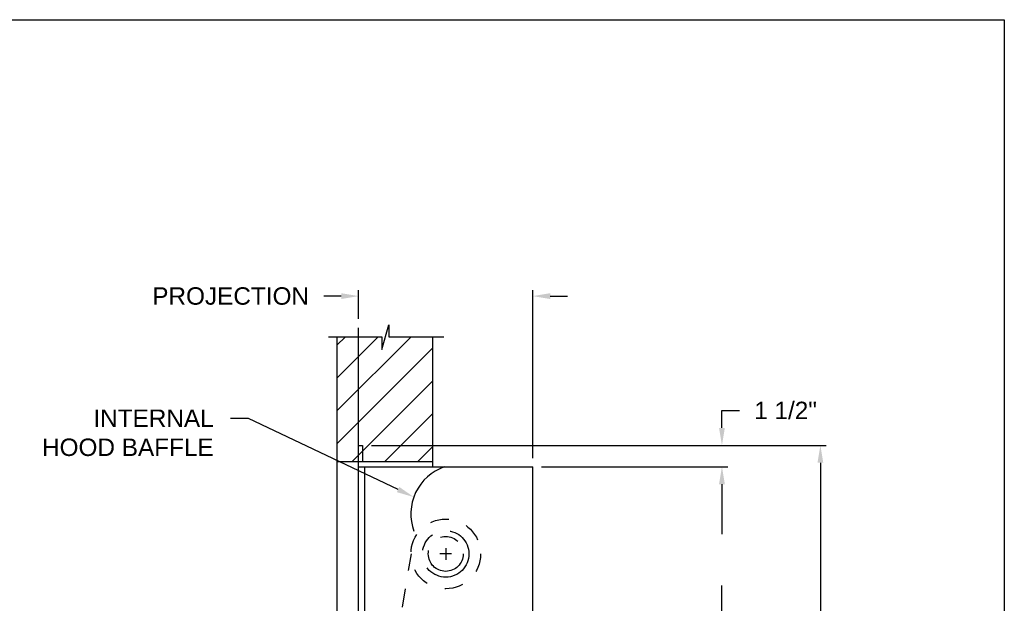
# Model space of a CAD drawing. Header units: inches. Extents: x 169.6 to 213.7, y 195.1 to 247.7.
# Tile 42 of 48: x 208.4 to 213.7, y 224.4 to 227.5. Entities that reach past the tile are written whole.
import ezdxf
from ezdxf import colors
from ezdxf.entities.mleader import LeaderData, LeaderLine
from ezdxf.math import Vec2, Vec3

# ---------------------------------------------------------------- set-up
doc = ezdxf.new("R2010")
doc.units = ezdxf.units.IN
doc.header["$LTSCALE"] = 0.25
doc.header["$MEASUREMENT"] = 0
doc.linetypes.add('CENTER', pattern=[2, 1.25, -0.25, 0.25, -0.25])
doc.linetypes.add('HIDDEN', pattern=[0.375, 0.25, -0.125])
doc.layers.add('ANNOTATIONS', color=1, linetype='Continuous')
doc.layers.add('CHAIN HOIST RH', color=7, linetype='Continuous')
doc.styles.add('ARIAL', font='arial.ttf', dxfattribs={"height": 0.09375})
doc.dimstyles.new('STANDARD$0', dxfattribs={"dimtxt": 0.09375, "dimasz": 0.09375, "dimexe": 0.03125, "dimexo": 0.046875, "dimgap": 0.09, "dimtad": 0, "dimtih": 1, "dimtoh": 1, "dimdec": 4, "dimzin": 0, "dimdsep": 46, "dimtxsty": 'ARIAL', "dimcen": 0.09, "dimadec": 0, "dimazin": 0, "dimtfac": 1, "dimtdec": 4, "dimtofl": 0, "dimtmove": 0, "dimatfit": 1, "dimfxl": 1, "dimtolj": 1, "dimtzin": 0, "dimarcsym": 0})

# ---------------------------------------------------------------- blocks, each defined once
blk = doc.blocks.new('*D31')
at = {"layer": 'ANNOTATIONS', "color": 0, "lineweight": -2, "transparency": 16777216}
for p, q in [((212.2021, 225.2974), (212.2021, 225.3911)), ((212.2021, 225.3911), (212.2959, 225.3911)), ((211.231, 225.2036), (212.2334, 225.2036)), ((211.231, 225.0886), (212.2334, 225.0886)), ((212.2021, 224.9948), (212.2021, 224.9011))]:
    blk.add_line(p, q, dxfattribs=at)
at = {"layer": 'ANNOTATIONS', "color": 0, "transparency": 16777216}
for points in [[(212.1865, 225.2974), (212.2177, 225.2974), (212.2021, 225.2036)], [(212.1865, 224.9948), (212.2177, 224.9948), (212.2021, 225.0886)]]:
    blk.add_solid(points, dxfattribs=at)
at = {"layer": 'defpoints', "color": 0, "transparency": 16777216}
for p in [(211.1841, 225.2036), (212.2021, 225.2036), (211.1841, 225.0886)]:
    blk.add_point(p, dxfattribs=at)
at = {"layer": 'ANNOTATIONS', "color": 0, "transparency": 16777216, "insert": (212.5446, 225.3911), "char_height": 0.09375, "attachment_point": 5, "style": 'ARIAL'}
blk.add_mtext('\\A1;1 1/2"', dxfattribs=at)
blk = doc.blocks.new('*D32')
at = {"layer": 'ANNOTATIONS', "color": 0, "lineweight": -2, "transparency": 16777216}
for p, q in [((210.3149, 225.2036), (212.7632, 225.2036)), ((212.732, 225.1099), (212.732, 222.9885)), ((212.732, 220.4323), (212.732, 222.5537)), ((211.1997, 220.3386), (212.7632, 220.3386))]:
    blk.add_line(p, q, dxfattribs=at)
at = {"layer": 'ANNOTATIONS', "color": 0, "transparency": 16777216}
for points in [[(212.7164, 225.1099), (212.7476, 225.1099), (212.732, 225.2036)], [(212.7164, 220.4323), (212.7476, 220.4323), (212.732, 220.3386)]]:
    blk.add_solid(points, dxfattribs=at)
at = {"layer": 'defpoints', "color": 0, "transparency": 16777216}
for p in [(210.268, 225.2036), (211.1528, 220.3386), (212.732, 220.3386)]:
    blk.add_point(p, dxfattribs=at)
at = {"layer": 'ANNOTATIONS', "color": 0, "transparency": 16777216, "insert": (212.732, 222.7711), "char_height": 0.09375, "attachment_point": 5, "style": 'ARIAL'}
blk.add_mtext('\\A1;TOTAL \\PHEIGHT', dxfattribs=at)
blk = doc.blocks.new('*D35')
at = {"layer": 'ANNOTATIONS', "color": 0, "lineweight": -2, "transparency": 16777216}
for p, q in [((210.1528, 226.0067), (210.0591, 226.0067)), ((210.2466, 225.8838), (210.2466, 226.038)), ((211.1841, 225.1355), (211.1841, 226.038)), ((211.2778, 226.0067), (211.3716, 226.0067))]:
    blk.add_line(p, q, dxfattribs=at)
at = {"layer": 'ANNOTATIONS', "color": 0, "transparency": 16777216}
for points in [[(210.1528, 226.0224), (210.1528, 225.9911), (210.2466, 226.0067)], [(211.2778, 226.0224), (211.2778, 225.9911), (211.1841, 226.0067)]]:
    blk.add_solid(points, dxfattribs=at)
at = {"layer": 'defpoints', "color": 0, "transparency": 16777216}
for p in [(210.2466, 226.0067), (210.2466, 225.8369), (211.1841, 225.0886)]:
    blk.add_point(p, dxfattribs=at)
at = {"layer": 'ANNOTATIONS', "color": 0, "transparency": 16777216, "insert": (209.5575, 226.0067), "char_height": 0.09375, "attachment_point": 5, "style": 'ARIAL'}
blk.add_mtext('\\A1;PROJECTION', dxfattribs=at)

msp = doc.modelspace()

# ---------------------------------------------------------------- hatches: boundary and pattern name
at = {"layer": 'CHAIN HOIST RH', "linetype": 'Continuous'}
h = msp.add_hatch(dxfattribs=at)
h.set_pattern_fill('ANSI31', color=256, style=0)
h.set_pattern_definition([(45, (57.03793, -17.68215), (-0.08838835, 0.08838835), [])])
h.paths.add_polyline_path([(210.64557, 225.78797), (210.40908, 225.78797), (210.40908, 225.85263), (210.37067, 225.71927), (210.37067, 225.78797), (210.12995, 225.78797), (210.12995, 225.11656), (210.64557, 225.11656)])

# ---------------------------------------------------------------- linework, layer by layer
at = {"layer": 'ANNOTATIONS'}
for p, q in [((211.18408, 225.13546), (211.18408, 226.038)), ((211.23096, 225.08858), (212.23337, 225.08858)), ((212.20212, 224.99483), (212.20212, 224.72645)), ((212.20212, 224.18233), (212.20212, 224.45072))]:
    msp.add_line(p, q, dxfattribs=at)
msp.add_solid([(212.1865, 224.99483), (212.21775, 224.99483), (212.20212, 225.08858)], dxfattribs=at)
at = {"layer": 'CHAIN HOIST RH', "linetype": 'Continuous'}
for p, q in [((210.24658, 220.33858), (210.24658, 225.83694)), ((210.37067, 225.71927), (210.40908, 225.85263)), ((210.40908, 225.85263), (210.40908, 225.78797)), ((210.08356, 225.78797), (210.37067, 225.78797)), ((210.12995, 225.78797), (210.12995, 220.33858)), ((210.37067, 225.78797), (210.37067, 225.71927)), ((210.40908, 225.78797), (210.70427, 225.78797)), ((210.64557, 225.08858), (210.64557, 225.78797)), ((210.24658, 225.20363), (210.26798, 225.20363)), ((210.26798, 225.20363), (210.26798, 225.12137)), ((210.12995, 225.11656), (210.64557, 225.11656)), ((210.24658, 225.08858), (211.18408, 225.08858)), ((210.27783, 225.08858), (210.27783, 220.33858)), ((211.18408, 224.08858), (211.18408, 225.08858))]:
    msp.add_line(p, q, dxfattribs=at)
at = {"layer": 'CHAIN HOIST RH', "linetype": 'HIDDEN'}
msp.add_line((210.44836, 224.13647), (210.53048, 224.61998), dxfattribs=at)
at = {"layer": 'CHAIN HOIST RH', "linetype": 'CENTER'}
for p, q in [((210.74658, 224.61983), (210.68408, 224.61983)), ((210.71533, 224.65108), (210.71533, 224.58858))]:
    msp.add_line(p, q, dxfattribs=at)
at = {"layer": 'CHAIN HOIST RH', "linetype": 'HIDDEN'}
msp.add_circle((210.71533, 224.61983), 0.1875, dxfattribs=at)
at = {"layer": 'CHAIN HOIST RH', "linetype": 'CENTER'}
for radius in [0.125, 0.09375]:
    msp.add_circle((210.71533, 224.61983), radius, dxfattribs=at)
at = {"layer": 'CHAIN HOIST RH', "linetype": 'Continuous'}
msp.add_arc((210.79756, 224.83389), 0.27011, 109.45235, 199.93124, dxfattribs=at)
at = {"layer": 'defpoints'}
msp.add_lwpolyline([(213.72204, 214.75854), (194.25216, 214.75854), (194.25216, 227.49365), (213.72204, 227.49365)], close=True, dxfattribs=at)

# ---------------------------------------------------------------- dimensions: what is measured, and where the dimension line sits
at = {"layer": 'ANNOTATIONS'}
dim = msp.add_linear_dim(base=(210.24658, 226.00675), p1=(211.18408, 225.08858), p2=(210.24658, 225.83694), text='PROJECTION', dimstyle='STANDARD$0', dxfattribs=at)
dim.commit()
dim.dimension.update_dxf_attribs({"geometry": '*D35', "text_midpoint": (209.55747, 226.00675), "dimtype": 160})
for base, p1, p2, text, picture, middle in [((212.20212, 225.20363), (211.18408, 225.08858), (211.18408, 225.20363), '1 1/2"', '*D31', (212.54456, 225.39113)), ((212.732, 220.33858), (210.26798, 225.20363), (211.15283, 220.33858), 'TOTAL \\PHEIGHT', '*D32', (212.732, 222.7711))]:
    dim = msp.add_linear_dim(base=base, p1=p1, p2=p2, angle=90, text=text, dimstyle='STANDARD$0', dxfattribs=at)
    dim.commit()
    dim.dimension.update_dxf_attribs({"geometry": picture, "text_midpoint": middle})

# ---------------------------------------------------------------- leaders
ml = msp.add_multileader_mtext('Standard', dxfattribs=at)
ml.set_content('INTERNAL HOOD BAFFLE', color=256, style='ARIAL')
ml.set_leader_properties()
ml.build(insert=Vec2(0, 0))
ml.multileader.update_dxf_attribs({"dogleg_length": 0.36, "arrow_head_size": 0.09375})
ctx = ml.context
ctx.base_point, ctx.char_height, ctx.arrow_head_size, ctx.landing_gap_size, ctx.plane_origin = Vec3(208.46952, 225.34905), 0.09375, 0.09375, 0.09, Vec3(205.47842, 224.91582)
ctx.text_align_type = 2
notes = []
notes.append((ctx, [(1, (1, 1, 0), (209.65416, 225.34905), (-1, 0), 0.09796, [(0, [(210.54354, 224.92571)], 0, [])])]))
ctx.mtext.insert, ctx.mtext.width, ctx.mtext.alignment, ctx.mtext.flow_direction = Vec3(209.4662, 225.39672), 1.0279765, 3, 5
for ctx, leaders in notes:
    for number, flags, end, landing, length, lines in leaders:
        leader = LeaderData()
        leader.index, (leader.has_last_leader_line, leader.has_dogleg_vector, leader.attachment_direction) = number, flags
        leader.last_leader_point, leader.dogleg_vector, leader.dogleg_length = Vec3(end), Vec3(landing), length
        for number, points, colour, breaks in lines:
            line = LeaderLine()
            line.index, line.vertices, line.color, line.breaks = number, Vec3.list(points), colors.encode_raw_color(colour), breaks
            leader.lines.append(line)
        ctx.leaders.append(leader)

doc.saveas('drawing.dxf')
